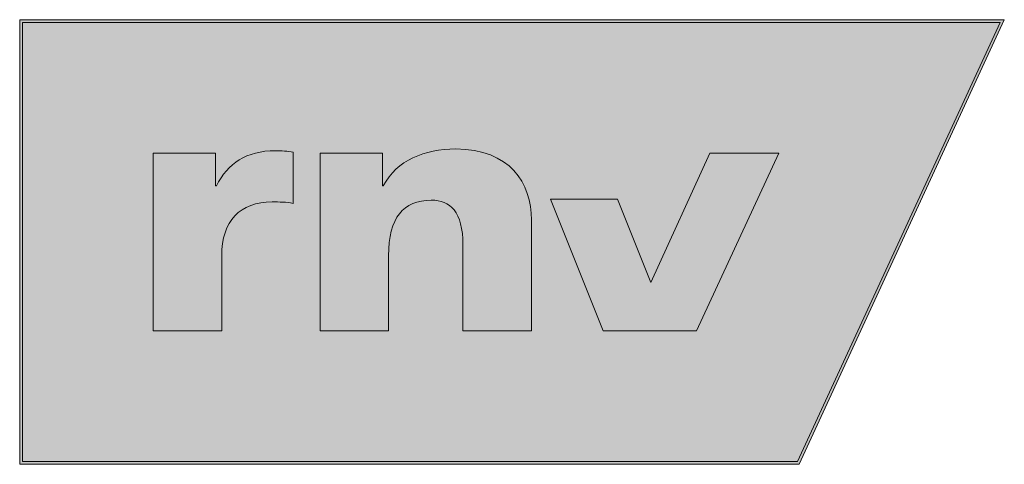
# Model space of a CAD drawing. Header units: metres. Extents: x 0 to 0.0354, y 0 to 0.016.
import ezdxf

# ---------------------------------------------------------------- set-up
doc = ezdxf.new("R2010")
doc.units = ezdxf.units.M
doc.header["$MEASUREMENT"] = 0
doc.layers.add('RAM_Logo_RNV', color=7, linetype='Continuous', lineweight=0)

msp = doc.modelspace()

# ---------------------------------------------------------------- hatches: boundary and pattern name
at = {"layer": 'RAM_Logo_RNV', "true_color": 0xa5a5a5}
h = msp.add_hatch(color=253, dxfattribs=at)
h.dxf.hatch_style = 1
h.paths.add_polyline_path([(0.035445, 0.016), (0, 0.016), (0, 0), (0.028061, 0)])
h.paths.add_polyline_path([(0.000098, 0.015902), (0.035291, 0.015902), (0.027998, 0.000098), (0.000098, 0.000098)], flags=16)
h.paths.add_polyline_path([(0.019104, 0.009542), (0.021519, 0.009542), (0.022719, 0.006542), (0.024847, 0.0112), (0.027332, 0.0112), (0.024368, 0.0048), (0.021, 0.0048)], flags=0)
at = {"layer": 'RAM_Logo_RNV', "true_color": 0xfefefe}
h = msp.add_hatch(color=7, dxfattribs=at)
h.dxf.hatch_style = 1
h.paths.add_polyline_path([(0.035291, 0.015902), (0.000098, 0.015902), (0.000098, 0.000098), (0.027998, 0.000098)])
h.paths.add_polyline_path([(0.019104, 0.009542), (0.021519, 0.009542), (0.022719, 0.006542), (0.024847, 0.0112), (0.027332, 0.0112), (0.024368, 0.0048), (0.021, 0.0048)], flags=16)
at = {"layer": 'RAM_Logo_RNV', "true_color": 0x021d4d}
h = msp.add_hatch(color=158, dxfattribs=at)
h.dxf.hatch_style = 2
edge = h.paths.add_edge_path()
edge.add_spline(control_points=[(0.010812, 0.0112), (0.010812, 0.0112), (0.013061, 0.0112), (0.013061, 0.0112), (0.013061, 0.0112), (0.013061, 0.010021), (0.013061, 0.010021), (0.013061, 0.010021), (0.013089, 0.010021), (0.013089, 0.010021), (0.013583, 0.010942), (0.014571, 0.011348), (0.015696, 0.011348), (0.017644, 0.011348), (0.018426, 0.010119), (0.018426, 0.008792), (0.018426, 0.008792), (0.018426, 0.0048), (0.018426, 0.0048), (0.018426, 0.0048), (0.015957, 0.0048), (0.015957, 0.0048), (0.015957, 0.0048), (0.015957, 0.007896), (0.015957, 0.007896), (0.015957, 0.0091), (0.01549, 0.009505), (0.014818, 0.009505), (0.013803, 0.009505), (0.013281, 0.008878), (0.013281, 0.007502), (0.013281, 0.007502), (0.013281, 0.0048), (0.013281, 0.0048), (0.013281, 0.0048), (0.010812, 0.0048), (0.010812, 0.0048), (0.010812, 0.0048), (0.010812, 0.0112), (0.010812, 0.0112)], knot_values=[0, 0, 0, 0, 1, 1, 1, 2, 2, 2, 3, 3, 3, 4, 4, 4, 5, 5, 5, 6, 6, 6, 7, 7, 7, 8, 8, 8, 9, 9, 9, 10, 10, 10, 11, 11, 11, 12, 12, 12, 13, 13, 13, 13], degree=3, periodic=0)
h = msp.add_hatch(color=158, dxfattribs=at)
h.dxf.hatch_style = 2
edge = h.paths.add_edge_path()
edge.add_spline(control_points=[(0.009847, 0.011238), (0.009646, 0.011264), (0.009424, 0.011284), (0.00921, 0.011284), (0.00814, 0.011284), (0.007505, 0.010832), (0.00708, 0.010021), (0.00708, 0.010021), (0.007052, 0.010021), (0.007052, 0.010021), (0.007052, 0.010021), (0.007052, 0.011201), (0.007052, 0.011201), (0.007052, 0.011201), (0.004802, 0.011201), (0.004802, 0.011201), (0.004802, 0.011201), (0.004802, 0.0048), (0.004802, 0.0048), (0.004802, 0.0048), (0.007271, 0.0048), (0.007271, 0.0048), (0.007271, 0.0048), (0.007271, 0.007503), (0.007271, 0.007503), (0.007271, 0.008755), (0.007934, 0.009441), (0.009087, 0.009441), (0.009348, 0.009441), (0.009598, 0.009441), (0.009847, 0.009386), (0.009847, 0.009386), (0.009847, 0.011238), (0.009847, 0.011238)], knot_values=[0, 0, 0, 0, 1, 1, 1, 2, 2, 2, 3, 3, 3, 4, 4, 4, 5, 5, 5, 6, 6, 6, 7, 7, 7, 8, 8, 8, 9, 9, 9, 10, 10, 10, 11, 11, 11, 11], degree=3, periodic=0)
at = {"layer": 'RAM_Logo_RNV', "true_color": 0xd27e25}
h = msp.add_hatch(color=32, dxfattribs=at)
h.dxf.hatch_style = 2
h.paths.add_polyline_path([(0.027332, 0.0112), (0.024368, 0.0048), (0.021, 0.0048), (0.019104, 0.009542), (0.021519, 0.009542), (0.022719, 0.006542), (0.024847, 0.0112)])

# ---------------------------------------------------------------- linework, layer by layer
at = {"layer": 'RAM_Logo_RNV', "color": 253, "true_color": 0xa5a5a5}
msp.add_lwpolyline([(0, 0.016), (0, 0), (0.028061, 0), (0.035445, 0.016), (0, 0.016)], dxfattribs=at)
msp.add_lwpolyline([(0.000098, 0.015902), (0.000098, 0.000098), (0.027998, 0.000098), (0.035291, 0.015902)], close=True, dxfattribs=at)
at = {"layer": 'RAM_Logo_RNV', "color": 32, "lineweight": 0, "true_color": 0xd27e25}
msp.add_lwpolyline([(0.027332, 0.0112), (0.024368, 0.0048), (0.021, 0.0048), (0.019104, 0.009542), (0.021519, 0.009542), (0.022719, 0.006542), (0.024847, 0.0112), (0.027332, 0.0112)], dxfattribs=at)
at = {"layer": 'RAM_Logo_RNV', "color": 158, "lineweight": 0, "true_color": 0x021d4d}
for points, knots in [([(0.010812, 0.0112), (0.010812, 0.0112), (0.013061, 0.0112), (0.013061, 0.0112), (0.013061, 0.0112), (0.013061, 0.010021), (0.013061, 0.010021), (0.013061, 0.010021), (0.013089, 0.010021), (0.013089, 0.010021), (0.013583, 0.010942), (0.014571, 0.011348), (0.015696, 0.011348), (0.017644, 0.011348), (0.018426, 0.010119), (0.018426, 0.008792), (0.018426, 0.008792), (0.018426, 0.0048), (0.018426, 0.0048), (0.018426, 0.0048), (0.015957, 0.0048), (0.015957, 0.0048), (0.015957, 0.0048), (0.015957, 0.007896), (0.015957, 0.007896), (0.015957, 0.0091), (0.01549, 0.009505), (0.014818, 0.009505), (0.013803, 0.009505), (0.013281, 0.008878), (0.013281, 0.007502), (0.013281, 0.007502), (0.013281, 0.0048), (0.013281, 0.0048), (0.013281, 0.0048), (0.010812, 0.0048), (0.010812, 0.0048), (0.010812, 0.0048), (0.010812, 0.0112), (0.010812, 0.0112)], [0, 0, 0, 0, 1, 1, 1, 2, 2, 2, 3, 3, 3, 4, 4, 4, 5, 5, 5, 6, 6, 6, 7, 7, 7, 8, 8, 8, 9, 9, 9, 10, 10, 10, 11, 11, 11, 12, 12, 12, 13, 13, 13, 13]), ([(0.009847, 0.011238), (0.009646, 0.011264), (0.009424, 0.011284), (0.00921, 0.011284), (0.00814, 0.011284), (0.007505, 0.010832), (0.00708, 0.010021), (0.00708, 0.010021), (0.007052, 0.010021), (0.007052, 0.010021), (0.007052, 0.010021), (0.007052, 0.011201), (0.007052, 0.011201), (0.007052, 0.011201), (0.004802, 0.011201), (0.004802, 0.011201), (0.004802, 0.011201), (0.004802, 0.0048), (0.004802, 0.0048), (0.004802, 0.0048), (0.007271, 0.0048), (0.007271, 0.0048), (0.007271, 0.0048), (0.007271, 0.007503), (0.007271, 0.007503), (0.007271, 0.008755), (0.007934, 0.009441), (0.009087, 0.009441), (0.009348, 0.009441), (0.009598, 0.009441), (0.009847, 0.009386), (0.009847, 0.009386), (0.009847, 0.011238), (0.009847, 0.011238)], [0, 0, 0, 0, 1, 1, 1, 2, 2, 2, 3, 3, 3, 4, 4, 4, 5, 5, 5, 6, 6, 6, 7, 7, 7, 8, 8, 8, 9, 9, 9, 10, 10, 10, 11, 11, 11, 11])]:
    msp.add_open_spline(points, degree=3, knots=knots, dxfattribs=at)

doc.saveas('drawing.dxf')
